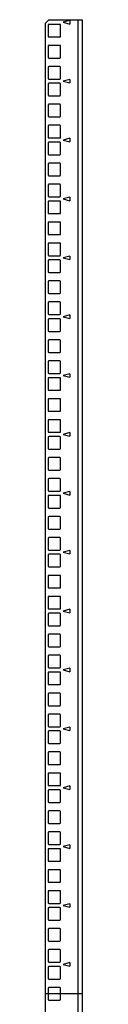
# Model space of a CAD drawing. Header units: millimetres. Extents: x 372 to 882, y 124 to 1595.
# Tile 4 of 4: x 853 to 882, y 851 to 1595. Entities that reach past the tile are written whole.
import ezdxf

# ---------------------------------------------------------------- set-up
doc = ezdxf.new("R2010")
doc.units = ezdxf.units.MM
doc.header["$LTSCALE"] = 112.700285
doc.layers.add('00_COMPONENTS', color=7, linetype='CONTINUOUS')

msp = doc.modelspace()

# ---------------------------------------------------------------- linework, layer by layer
at = {"layer": '00_COMPONENTS', "color": 7, "linetype": 'Continuous'}
for p, q in [((853.11, 1591.55), (855.78, 1594.22)), ((853.11, 1591.55), (853.11, 126.8)), ((855.9, 1594.55), (881.11, 1594.55)), ((864.26, 1591), (855.96, 1591)), ((871.86, 1593.94), (866.86, 1592.6)), ((866.86, 1592.6), (871.86, 1591.26)), ((871.86, 1593.94), (871.86, 1591.26)), ((878.11, 123.8), (878.11, 1594.55)), ((881.11, 1594.55), (881.11, 123.8)), ((855.36, 1590.4), (855.36, 1582.1)), ((864.86, 1582.1), (864.86, 1590.4)), ((855.96, 1581.5), (864.26, 1581.5)), ((855.36, 1574.52), (855.36, 1566.22)), ((864.26, 1575.12), (855.96, 1575.12)), ((864.86, 1566.22), (864.86, 1574.52)), ((855.96, 1565.62), (864.26, 1565.62)), ((855.36, 1558.65), (855.36, 1550.35)), ((864.26, 1559.25), (855.96, 1559.25)), ((864.86, 1550.35), (864.86, 1558.65)), ((855.96, 1549.75), (864.26, 1549.75)), ((864.26, 1546.55), (855.96, 1546.55)), ((871.86, 1549.49), (866.86, 1548.15)), ((866.86, 1548.15), (871.86, 1546.81)), ((871.86, 1549.49), (871.86, 1546.81)), ((855.36, 1545.95), (855.36, 1537.65)), ((864.86, 1537.65), (864.86, 1545.95)), ((855.96, 1537.05), (864.26, 1537.05)), ((855.36, 1530.07), (855.36, 1521.77)), ((864.26, 1530.67), (855.96, 1530.67)), ((864.86, 1521.77), (864.86, 1530.07)), ((855.96, 1521.17), (864.26, 1521.17)), ((855.36, 1514.2), (855.36, 1505.9)), ((864.26, 1514.8), (855.96, 1514.8)), ((864.86, 1505.9), (864.86, 1514.2)), ((855.36, 1501.5), (855.36, 1493.2)), ((855.96, 1505.3), (864.26, 1505.3)), ((864.26, 1502.1), (855.96, 1502.1)), ((864.86, 1493.2), (864.86, 1501.5)), ((871.86, 1505.04), (866.86, 1503.7)), ((866.86, 1503.7), (871.86, 1502.36)), ((871.86, 1505.04), (871.86, 1502.36)), ((855.96, 1492.6), (864.26, 1492.6)), ((855.36, 1485.62), (855.36, 1477.32)), ((864.26, 1486.22), (855.96, 1486.22)), ((864.86, 1477.32), (864.86, 1485.62)), ((855.96, 1476.72), (864.26, 1476.72)), ((855.36, 1469.75), (855.36, 1461.45)), ((864.26, 1470.35), (855.96, 1470.35)), ((864.86, 1461.45), (864.86, 1469.75)), ((855.36, 1457.05), (855.36, 1448.75)), ((855.96, 1460.85), (864.26, 1460.85)), ((864.26, 1457.65), (855.96, 1457.65)), ((864.86, 1448.75), (864.86, 1457.05)), ((871.86, 1460.59), (866.86, 1459.25)), ((866.86, 1459.25), (871.86, 1457.91)), ((871.86, 1460.59), (871.86, 1457.91)), ((855.96, 1448.15), (864.26, 1448.15)), ((855.36, 1441.17), (855.36, 1432.87)), ((864.26, 1441.77), (855.96, 1441.77)), ((864.86, 1432.87), (864.86, 1441.17)), ((855.96, 1432.27), (864.26, 1432.27)), ((855.36, 1425.3), (855.36, 1417)), ((864.26, 1425.9), (855.96, 1425.9)), ((864.86, 1417), (864.86, 1425.3)), ((855.36, 1412.6), (855.36, 1404.3)), ((855.96, 1416.4), (864.26, 1416.4)), ((864.26, 1413.2), (855.96, 1413.2)), ((864.86, 1404.3), (864.86, 1412.6)), ((871.86, 1416.14), (866.86, 1414.8)), ((866.86, 1414.8), (871.86, 1413.46)), ((871.86, 1416.14), (871.86, 1413.46)), ((855.96, 1403.7), (864.26, 1403.7)), ((855.36, 1396.72), (855.36, 1388.42)), ((864.26, 1397.32), (855.96, 1397.32)), ((864.86, 1388.42), (864.86, 1396.72)), ((855.96, 1387.82), (864.26, 1387.82)), ((855.36, 1380.85), (855.36, 1372.55)), ((864.26, 1381.45), (855.96, 1381.45)), ((864.86, 1372.55), (864.86, 1380.85)), ((855.36, 1368.15), (855.36, 1359.85)), ((855.96, 1371.95), (864.26, 1371.95)), ((864.26, 1368.75), (855.96, 1368.75)), ((864.86, 1359.85), (864.86, 1368.15)), ((871.86, 1371.69), (866.86, 1370.35)), ((866.86, 1370.35), (871.86, 1369.01)), ((871.86, 1371.69), (871.86, 1369.01)), ((855.96, 1359.25), (864.26, 1359.25)), ((864.26, 1352.87), (855.96, 1352.87)), ((855.36, 1352.27), (855.36, 1343.97)), ((864.86, 1343.97), (864.86, 1352.27)), ((855.96, 1343.37), (864.26, 1343.37)), ((855.36, 1336.4), (855.36, 1328.1)), ((864.26, 1337), (855.96, 1337)), ((864.86, 1328.1), (864.86, 1336.4)), ((855.36, 1323.7), (855.36, 1315.4)), ((855.96, 1327.5), (864.26, 1327.5)), ((864.26, 1324.3), (855.96, 1324.3)), ((864.86, 1315.4), (864.86, 1323.7)), ((871.86, 1327.24), (866.86, 1325.9)), ((866.86, 1325.9), (871.86, 1324.56)), ((871.86, 1327.24), (871.86, 1324.56)), ((855.96, 1314.8), (864.26, 1314.8)), ((864.26, 1308.42), (855.96, 1308.42)), ((855.36, 1307.82), (855.36, 1299.52)), ((864.86, 1299.52), (864.86, 1307.82)), ((855.96, 1298.92), (864.26, 1298.92)), ((855.36, 1291.95), (855.36, 1283.65)), ((864.26, 1292.55), (855.96, 1292.55)), ((864.86, 1283.65), (864.86, 1291.95)), ((855.36, 1279.25), (855.36, 1270.95)), ((855.96, 1283.05), (864.26, 1283.05)), ((864.26, 1279.85), (855.96, 1279.85)), ((864.86, 1270.95), (864.86, 1279.25)), ((871.86, 1282.79), (866.86, 1281.45)), ((866.86, 1281.45), (871.86, 1280.11)), ((871.86, 1282.79), (871.86, 1280.11)), ((855.96, 1270.35), (864.26, 1270.35)), ((864.26, 1263.97), (855.96, 1263.97)), ((855.36, 1263.37), (855.36, 1255.07)), ((864.86, 1255.07), (864.86, 1263.37)), ((855.96, 1254.47), (864.26, 1254.47)), ((855.36, 1247.5), (855.36, 1239.2)), ((864.26, 1248.1), (855.96, 1248.1)), ((864.86, 1239.2), (864.86, 1247.5)), ((855.36, 1234.8), (855.36, 1226.5)), ((855.96, 1238.6), (864.26, 1238.6)), ((864.26, 1235.4), (855.96, 1235.4)), ((864.86, 1226.5), (864.86, 1234.8)), ((871.86, 1238.34), (866.86, 1237)), ((866.86, 1237), (871.86, 1235.66)), ((871.86, 1238.34), (871.86, 1235.66)), ((855.96, 1225.9), (864.26, 1225.9)), ((864.26, 1219.52), (855.96, 1219.52)), ((855.36, 1218.92), (855.36, 1210.62)), ((864.86, 1210.62), (864.86, 1218.92)), ((855.96, 1210.02), (864.26, 1210.02)), ((855.36, 1203.05), (855.36, 1194.75)), ((864.26, 1203.65), (855.96, 1203.65)), ((864.86, 1194.75), (864.86, 1203.05)), ((855.36, 1190.35), (855.36, 1182.05)), ((855.96, 1194.15), (864.26, 1194.15)), ((864.26, 1190.95), (855.96, 1190.95)), ((864.86, 1182.05), (864.86, 1190.35)), ((871.86, 1193.89), (866.86, 1192.55)), ((866.86, 1192.55), (871.86, 1191.21)), ((871.86, 1193.89), (871.86, 1191.21)), ((855.36, 1174.47), (855.36, 1166.17)), ((855.96, 1181.45), (864.26, 1181.45)), ((864.26, 1175.07), (855.96, 1175.07)), ((864.86, 1166.17), (864.86, 1174.47)), ((855.96, 1165.57), (864.26, 1165.57)), ((855.36, 1158.6), (855.36, 1150.3)), ((864.26, 1159.2), (855.96, 1159.2)), ((864.86, 1150.3), (864.86, 1158.6)), ((855.36, 1145.9), (855.36, 1137.6)), ((855.96, 1149.7), (864.26, 1149.7)), ((864.26, 1146.5), (855.96, 1146.5)), ((864.86, 1137.6), (864.86, 1145.9)), ((871.86, 1149.44), (866.86, 1148.1)), ((866.86, 1148.1), (871.86, 1146.76)), ((871.86, 1149.44), (871.86, 1146.76)), ((855.36, 1130.02), (855.36, 1121.72)), ((855.96, 1137), (864.26, 1137)), ((864.26, 1130.62), (855.96, 1130.62)), ((864.86, 1121.72), (864.86, 1130.02)), ((855.96, 1121.12), (864.26, 1121.12)), ((855.36, 1114.15), (855.36, 1105.85)), ((864.26, 1114.75), (855.96, 1114.75)), ((864.86, 1105.85), (864.86, 1114.15)), ((855.36, 1101.45), (855.36, 1093.15)), ((855.96, 1105.25), (864.26, 1105.25)), ((864.26, 1102.05), (855.96, 1102.05)), ((864.86, 1093.15), (864.86, 1101.45)), ((871.86, 1104.99), (866.86, 1103.65)), ((866.86, 1103.65), (871.86, 1102.31)), ((871.86, 1104.99), (871.86, 1102.31)), ((855.36, 1085.57), (855.36, 1077.27)), ((855.96, 1092.55), (864.26, 1092.55)), ((864.26, 1086.17), (855.96, 1086.17)), ((864.86, 1077.27), (864.86, 1085.57)), ((855.96, 1076.67), (864.26, 1076.67)), ((855.36, 1069.7), (855.36, 1061.4)), ((864.26, 1070.3), (855.96, 1070.3)), ((864.86, 1061.4), (864.86, 1069.7)), ((855.36, 1057), (855.36, 1048.7)), ((855.96, 1060.8), (864.26, 1060.8)), ((864.26, 1057.6), (855.96, 1057.6)), ((864.86, 1048.7), (864.86, 1057)), ((871.86, 1060.54), (866.86, 1059.2)), ((866.86, 1059.2), (871.86, 1057.86)), ((871.86, 1060.54), (871.86, 1057.86)), ((855.96, 1048.1), (864.26, 1048.1)), ((855.36, 1041.12), (855.36, 1032.82)), ((864.26, 1041.72), (855.96, 1041.72)), ((864.86, 1032.82), (864.86, 1041.12)), ((855.96, 1032.22), (864.26, 1032.22)), ((864.26, 1025.85), (855.96, 1025.85)), ((855.36, 1025.25), (855.36, 1016.95)), ((864.86, 1016.95), (864.86, 1025.25)), ((855.36, 1012.55), (855.36, 1004.25)), ((855.96, 1016.35), (864.26, 1016.35)), ((864.26, 1013.15), (855.96, 1013.15)), ((864.86, 1004.25), (864.86, 1012.55)), ((871.86, 1016.09), (866.86, 1014.75)), ((866.86, 1014.75), (871.86, 1013.41)), ((871.86, 1016.09), (871.86, 1013.41)), ((855.96, 1003.65), (864.26, 1003.65)), ((855.36, 996.67), (855.36, 988.37)), ((864.26, 997.27), (855.96, 997.27)), ((864.86, 988.37), (864.86, 996.67)), ((855.96, 987.77), (864.26, 987.77)), ((864.26, 981.4), (855.96, 981.4)), ((855.36, 980.8), (855.36, 972.5)), ((864.86, 972.5), (864.86, 980.8)), ((855.36, 968.1), (855.36, 959.8)), ((855.96, 971.9), (864.26, 971.9)), ((864.26, 968.7), (855.96, 968.7)), ((864.86, 959.8), (864.86, 968.1)), ((871.86, 971.64), (866.86, 970.3)), ((866.86, 970.3), (871.86, 968.96)), ((871.86, 971.64), (871.86, 968.96)), ((855.96, 959.2), (864.26, 959.2)), ((855.36, 952.22), (855.36, 943.92)), ((864.26, 952.82), (855.96, 952.82)), ((864.86, 943.92), (864.86, 952.22)), ((855.96, 943.32), (864.26, 943.32)), ((864.26, 936.95), (855.96, 936.95)), ((855.36, 936.35), (855.36, 928.05)), ((864.86, 928.05), (864.86, 936.35)), ((855.36, 923.65), (855.36, 915.35)), ((855.96, 927.45), (864.26, 927.45)), ((864.26, 924.25), (855.96, 924.25)), ((864.86, 915.35), (864.86, 923.65)), ((871.86, 927.19), (866.86, 925.85)), ((866.86, 925.85), (871.86, 924.51)), ((871.86, 927.19), (871.86, 924.51)), ((855.96, 914.75), (864.26, 914.75)), ((855.36, 907.77), (855.36, 899.47)), ((864.26, 908.37), (855.96, 908.37)), ((864.86, 899.47), (864.86, 907.77)), ((855.96, 898.87), (864.26, 898.87)), ((864.26, 892.5), (855.96, 892.5)), ((855.36, 891.9), (855.36, 883.6)), ((864.86, 883.6), (864.86, 891.9)), ((855.36, 879.2), (855.36, 870.9)), ((855.96, 883), (864.26, 883)), ((864.26, 879.8), (855.96, 879.8)), ((864.86, 870.9), (864.86, 879.2)), ((871.86, 882.74), (866.86, 881.4)), ((866.86, 881.4), (871.86, 880.06)), ((871.86, 882.74), (871.86, 880.06)), ((855.96, 870.3), (864.26, 870.3)), ((855.36, 863.32), (855.36, 855.02)), ((864.26, 863.92), (855.96, 863.92)), ((864.86, 855.02), (864.86, 863.32)), ((855.96, 854.42), (864.26, 854.42))]:
    msp.add_line(p, q, dxfattribs=at)
at = {"layer": '00_COMPONENTS', "color": 208, "linetype": 'Continuous', "true_color": 0x37005f}
msp.add_line((881.73, 859.17), (853.11, 859.17), dxfattribs=at)
at = {"layer": '00_COMPONENTS', "color": 7, "linetype": 'Continuous'}
for centre, radius, start, end in [((855.96, 1590.4), 0.6, 90, 180), ((855.4, 1594.55), 0.5, 315, 360), ((864.26, 1590.4), 0.6, 0, 90), ((855.96, 1582.1), 0.6, 180, 270), ((864.26, 1582.1), 0.6, 270, 360), ((855.96, 1574.52), 0.6, 90, 180), ((864.26, 1574.52), 0.6, 0, 90), ((855.96, 1566.22), 0.6, 180, 270), ((864.26, 1566.22), 0.6, 270, 360), ((855.96, 1558.65), 0.6, 90, 180), ((864.26, 1558.65), 0.6, 0, 90), ((855.96, 1550.35), 0.6, 180, 270), ((855.96, 1545.95), 0.6, 90, 180), ((864.26, 1550.35), 0.6, 270, 360), ((864.26, 1545.95), 0.6, 0, 90), ((855.96, 1537.65), 0.6, 180, 270), ((864.26, 1537.65), 0.6, 270, 360), ((855.96, 1530.07), 0.6, 90, 180), ((864.26, 1530.07), 0.6, 0, 90), ((855.96, 1521.77), 0.6, 180, 270), ((864.26, 1521.77), 0.6, 270, 360), ((855.96, 1514.2), 0.6, 90, 180), ((864.26, 1514.2), 0.6, 0, 90), ((855.96, 1505.9), 0.6, 180, 270), ((855.96, 1501.5), 0.6, 90, 180), ((864.26, 1505.9), 0.6, 270, 360), ((864.26, 1501.5), 0.6, 0, 90), ((855.96, 1493.2), 0.6, 180, 270), ((864.26, 1493.2), 0.6, 270, 360), ((855.96, 1485.62), 0.6, 90, 180), ((864.26, 1485.62), 0.6, 0, 90), ((855.96, 1477.32), 0.6, 180, 270), ((864.26, 1477.32), 0.6, 270, 360), ((855.96, 1469.75), 0.6, 90, 180), ((864.26, 1469.75), 0.6, 0, 90), ((855.96, 1461.45), 0.6, 180, 270), ((855.96, 1457.05), 0.6, 90, 180), ((864.26, 1461.45), 0.6, 270, 360), ((864.26, 1457.05), 0.6, 0, 90), ((855.96, 1448.75), 0.6, 180, 270), ((864.26, 1448.75), 0.6, 270, 360), ((855.96, 1441.17), 0.6, 90, 180), ((864.26, 1441.17), 0.6, 0, 90), ((855.96, 1432.87), 0.6, 180, 270), ((864.26, 1432.87), 0.6, 270, 360), ((855.96, 1425.3), 0.6, 90, 180), ((864.26, 1425.3), 0.6, 0, 90), ((855.96, 1417), 0.6, 180, 270), ((855.96, 1412.6), 0.6, 90, 180), ((864.26, 1417), 0.6, 270, 360), ((864.26, 1412.6), 0.6, 0, 90), ((855.96, 1404.3), 0.6, 180, 270), ((864.26, 1404.3), 0.6, 270, 360), ((855.96, 1396.72), 0.6, 90, 180), ((864.26, 1396.72), 0.6, 0, 90), ((855.96, 1388.42), 0.6, 180, 270), ((864.26, 1388.42), 0.6, 270, 360), ((855.96, 1380.85), 0.6, 90, 180), ((864.26, 1380.85), 0.6, 0, 90), ((855.96, 1372.55), 0.6, 180, 270), ((855.96, 1368.15), 0.6, 90, 180), ((864.26, 1372.55), 0.6, 270, 360), ((864.26, 1368.15), 0.6, 0, 90), ((855.96, 1359.85), 0.6, 180, 270), ((855.96, 1352.27), 0.6, 90, 180), ((864.26, 1359.85), 0.6, 270, 360), ((864.26, 1352.27), 0.6, 0, 90), ((855.96, 1343.97), 0.6, 180, 270), ((864.26, 1343.97), 0.6, 270, 360), ((855.96, 1336.4), 0.6, 90, 180), ((864.26, 1336.4), 0.6, 0, 90), ((855.96, 1328.1), 0.6, 180, 270), ((855.96, 1323.7), 0.6, 90, 180), ((864.26, 1328.1), 0.6, 270, 360), ((864.26, 1323.7), 0.6, 0, 90), ((855.96, 1315.4), 0.6, 180, 270), ((855.96, 1307.82), 0.6, 90, 180), ((864.26, 1315.4), 0.6, 270, 360), ((864.26, 1307.82), 0.6, 0, 90), ((855.96, 1299.52), 0.6, 180, 270), ((864.26, 1299.52), 0.6, 270, 360), ((855.96, 1291.95), 0.6, 90, 180), ((864.26, 1291.95), 0.6, 0, 90), ((855.96, 1283.65), 0.6, 180, 270), ((855.96, 1279.25), 0.6, 90, 180), ((864.26, 1283.65), 0.6, 270, 360), ((864.26, 1279.25), 0.6, 0, 90), ((855.96, 1270.95), 0.6, 180, 270), ((855.96, 1263.37), 0.6, 90, 180), ((864.26, 1270.95), 0.6, 270, 360), ((864.26, 1263.37), 0.6, 0, 90), ((855.96, 1255.07), 0.6, 180, 270), ((864.26, 1255.07), 0.6, 270, 360), ((855.96, 1247.5), 0.6, 90, 180), ((864.26, 1247.5), 0.6, 0, 90), ((855.96, 1239.2), 0.6, 180, 270), ((855.96, 1234.8), 0.6, 90, 180), ((864.26, 1239.2), 0.6, 270, 360), ((864.26, 1234.8), 0.6, 0, 90), ((855.96, 1226.5), 0.6, 180, 270), ((864.26, 1226.5), 0.6, 270, 360), ((855.96, 1218.92), 0.6, 90, 180), ((864.26, 1218.92), 0.6, 0, 90), ((855.96, 1210.62), 0.6, 180, 270), ((864.26, 1210.62), 0.6, 270, 360), ((855.96, 1203.05), 0.6, 90, 180), ((864.26, 1203.05), 0.6, 0, 90), ((855.96, 1194.75), 0.6, 180, 270), ((855.96, 1190.35), 0.6, 90, 180), ((864.26, 1194.75), 0.6, 270, 360), ((864.26, 1190.35), 0.6, 0, 90), ((855.96, 1182.05), 0.6, 180, 270), ((864.26, 1182.05), 0.6, 270, 360), ((855.96, 1174.47), 0.6, 90, 180), ((864.26, 1174.47), 0.6, 0, 90), ((855.96, 1166.17), 0.6, 180, 270), ((864.26, 1166.17), 0.6, 270, 360), ((855.96, 1158.6), 0.6, 90, 180), ((864.26, 1158.6), 0.6, 0, 90), ((855.96, 1150.3), 0.6, 180, 270), ((855.96, 1145.9), 0.6, 90, 180), ((864.26, 1150.3), 0.6, 270, 360), ((864.26, 1145.9), 0.6, 0, 90), ((855.96, 1137.6), 0.6, 180, 270), ((864.26, 1137.6), 0.6, 270, 360), ((855.96, 1130.02), 0.6, 90, 180), ((864.26, 1130.02), 0.6, 0, 90), ((855.96, 1121.72), 0.6, 180, 270), ((864.26, 1121.72), 0.6, 270, 360), ((855.96, 1114.15), 0.6, 90, 180), ((864.26, 1114.15), 0.6, 0, 90), ((855.96, 1105.85), 0.6, 180, 270), ((855.96, 1101.45), 0.6, 90, 180), ((864.26, 1105.85), 0.6, 270, 360), ((864.26, 1101.45), 0.6, 0, 90), ((855.96, 1093.15), 0.6, 180, 270), ((864.26, 1093.15), 0.6, 270, 360), ((855.96, 1085.57), 0.6, 90, 180), ((864.26, 1085.57), 0.6, 0, 90), ((855.96, 1077.27), 0.6, 180, 270), ((864.26, 1077.27), 0.6, 270, 360), ((855.96, 1069.7), 0.6, 90, 180), ((864.26, 1069.7), 0.6, 0, 90), ((855.96, 1061.4), 0.6, 180, 270), ((855.96, 1057), 0.6, 90, 180), ((864.26, 1061.4), 0.6, 270, 360), ((864.26, 1057), 0.6, 0, 90), ((855.96, 1048.7), 0.6, 180, 270), ((864.26, 1048.7), 0.6, 270, 360), ((855.96, 1041.12), 0.6, 90, 180), ((864.26, 1041.12), 0.6, 0, 90), ((855.96, 1032.82), 0.6, 180, 270), ((855.96, 1025.25), 0.6, 90, 180), ((864.26, 1032.82), 0.6, 270, 360), ((864.26, 1025.25), 0.6, 0, 90), ((855.96, 1016.95), 0.6, 180, 270), ((855.96, 1012.55), 0.6, 90, 180), ((864.26, 1016.95), 0.6, 270, 360), ((864.26, 1012.55), 0.6, 0, 90), ((855.96, 1004.25), 0.6, 180, 270), ((864.26, 1004.25), 0.6, 270, 360), ((855.96, 996.67), 0.6, 90, 180), ((864.26, 996.67), 0.6, 0, 90), ((855.96, 988.37), 0.6, 180, 270), ((855.96, 980.8), 0.6, 90, 180), ((864.26, 988.37), 0.6, 270, 360), ((864.26, 980.8), 0.6, 0, 90), ((855.96, 972.5), 0.6, 180, 270), ((855.96, 968.1), 0.6, 90, 180), ((864.26, 972.5), 0.6, 270, 360), ((864.26, 968.1), 0.6, 0, 90), ((855.96, 959.8), 0.6, 180, 270), ((864.26, 959.8), 0.6, 270, 360), ((855.96, 952.22), 0.6, 90, 180), ((864.26, 952.22), 0.6, 0, 90), ((855.96, 943.92), 0.6, 180, 270), ((855.96, 936.35), 0.6, 90, 180), ((864.26, 943.92), 0.6, 270, 360), ((864.26, 936.35), 0.6, 0, 90), ((855.96, 928.05), 0.6, 180, 270), ((855.96, 923.65), 0.6, 90, 180), ((864.26, 928.05), 0.6, 270, 360), ((864.26, 923.65), 0.6, 0, 90), ((855.96, 915.35), 0.6, 180, 270), ((864.26, 915.35), 0.6, 270, 360), ((855.96, 907.77), 0.6, 90, 180), ((864.26, 907.77), 0.6, 0, 90), ((855.96, 899.47), 0.6, 180, 270), ((864.26, 899.47), 0.6, 270, 360), ((855.96, 891.9), 0.6, 90, 180), ((864.26, 891.9), 0.6, 0, 90), ((855.96, 883.6), 0.6, 180, 270), ((855.96, 879.2), 0.6, 90, 180), ((864.26, 883.6), 0.6, 270, 360), ((864.26, 879.2), 0.6, 0, 90), ((855.96, 870.9), 0.6, 180, 270), ((864.26, 870.9), 0.6, 270, 360), ((855.96, 863.32), 0.6, 90, 180), ((864.26, 863.32), 0.6, 0, 90), ((855.96, 855.02), 0.6, 180, 270), ((864.26, 855.02), 0.6, 270, 360)]:
    msp.add_arc(centre, radius, start, end, dxfattribs=at)

doc.saveas('drawing.dxf')
